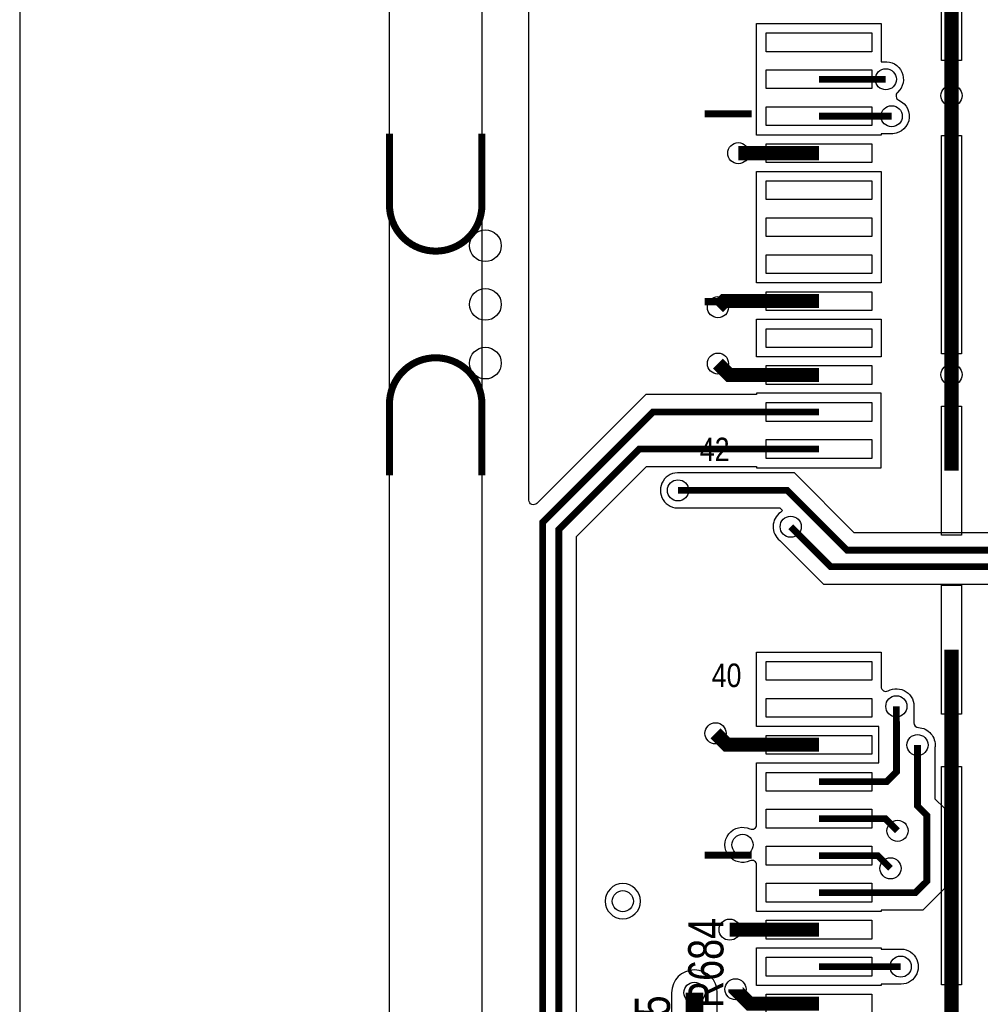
# Model space of a CAD drawing. Extents: x -394 to 5394, y -1015 to 7151.
# Tile 43 of 80: x -394 to 424, y 4930 to 5769. Entities that reach past the tile are written whole.
import ezdxf

# ---------------------------------------------------------------- set-up
doc = ezdxf.new("R2010")
doc.units = 0
for name, color, linetype in [('BG_OUTLINE', 95, 'CONTINUOUS'), ('ET_TOP', 132, 'CONTINUOUS'), ('PG_SILKSCREEN_TOP', 7, 'CONTINUOUS'), ('PIN_TOP', 132, 'CONTINUOUS'), ('RD_SILKSCREEN_TOP', 254, 'CONTINUOUS'), ('VC_TOP', 132, 'CONTINUOUS')]:
    doc.layers.add(name, color=color, linetype=linetype)

msp = doc.modelspace()

# ---------------------------------------------------------------- linework, layer by layer
at = {"layer": 'BG_OUTLINE'}
msp.add_lwpolyline([(-78.74, 6968.4848), (-393.7, 6968.4848), (-393.7, 0), (-78.74, 0), (-78.74, 6968.4848)], dxfattribs=at)
msp.add_lwpolyline([(5000, 0), (5000, 6968.4848), (0, 6968.4848), (0, 0)], close=True, dxfattribs=at)
at = {"layer": 'BG_OUTLINE', "const_width": 6}
for points in [[(-78.74, 5671.7936), (-78.74, 5611.1636, 0.414214), (-39.37, 5571.7936, 0.414214), (0, 5611.1636), (0, 5671.7936)], [(-78.74, 5380.9336), (-78.74, 5441.5636, -0.414214), (-39.37, 5480.9336, -0.414214), (0, 5441.5636), (0, 5380.9336)]]:
    msp.add_lwpolyline(points, format="xyb", dxfattribs=at)
at = {"layer": 'ET_TOP'}
for points in [[(80.4451, 4415.0836), (80.4451, 5328.574), (140.2109, 5388.3398), (233.9898, 5388.3398), (233.9898, 5387.2398), (339.9902, 5387.2398), (339.9902, 5450.7302), (233.9898, 5450.7302), (233.9898, 5449.6302), (139.5581, 5449.6302), (46.8285, 5356.9006, -0.668175), (40.0001, 5359.729), (40.0001, 6739.9203, -0.722876), (47.2134, 6742.3025, 1.159346), (226.2285, 6921.272, -0.722776), (228.6115, 6928.4847), (1629.5041, 6928.4847)], [(559.8281, 5331.9002), (317.1719, 5331.9002), (266.1719, 5382.9002), (168.7326, 5382.9002), (168.6246, 5382.912, 1.114863), (168.6246, 5353.088), (168.7326, 5353.0998), (253.8281, 5353.0998), (256.0333, 5350.8947), (254.4976, 5349.359), (254.3572, 5349.26, 0.500966), (253.6867, 5325.2413), (290.8281, 5288.0998), (607.6009, 5288.0998, -0.668175)], [(200.506, 4915.8002), (200.506, 4940, 1), (161.5056, 4940), (161.5056, 4899.3, 0.094215)]]:
    msp.add_lwpolyline(points, format="xyb", dxfattribs=at)
for points, const_width in [([(399.99, 5704.289), (399.99, 5827.25)], 12), ([(286.99, 5718.2), (344, 5718.2)], 5.8), ([(399.99, 5577.25), (399.99, 5704.289)], 12), ([(349, 5686.7), (286.99, 5686.7)], 5.8), ([(286.99, 5655.21), (218.33, 5655.21)], 12), ([(399.99, 5466.6121), (399.99, 5577.25)], 12), ([(286.99, 5529.22), (206.22, 5529.22), (201, 5524)], 12), ([(286.99, 5466.23), (210.77, 5466.23), (201, 5476)], 12), ([(399.99, 5384.73), (399.99, 5466.6121)], 12), ([(74, 3322), (51.7449, 3344.2551), (51.7449, 5340.7449), (145.73, 5434.73), (286.99, 5434.73)], 5.8), ([(76, 3355), (65.5449, 3365.4551), (65.5449, 5334.7459), (134.039, 5403.24), (286.99, 5403.24)], 5.8), ([(622, 5373), (566, 5317), (311, 5317), (260, 5368), (167, 5368)], 5.8), ([(655, 5331), (627, 5303), (297, 5303), (263, 5337)], 5.8), ([(399.99, 5039.85), (399.99, 5232.37)], 12), ([(286.99, 5119.77), (344.77, 5119.77), (353.1, 5128.1), (353.1, 5170), (353, 5170.1), (353, 5184)], 5.8), ([(286.99, 5151.27), (208.73, 5151.27), (199, 5161)], 12), ([(371, 5151), (371, 5099.1), (379, 5091.1), (379, 5035), (369.29, 5025.29), (286.99, 5025.29)], 5.8), ([(354, 5078), (343.72, 5088.28), (286.99, 5088.28)], 5.8), ([(348, 5046), (337.22, 5056.78), (286.99, 5056.78)], 5.8), ([(399.99, 4789.85), (399.99, 5039.85)], 12), ([(286.99, 4993.79), (211, 4993.79)], 12), ([(356.71, 4962.29), (286.99, 4962.29)], 5.8), ([(286.99, 4930.8), (228, 4930.8), (216, 4942.8), (216, 4943)], 12), ([(181.0058, 4899.3), (181.0058, 4940)], 15)]:
    msp.add_lwpolyline(points, dxfattribs=dict(at, const_width=const_width))
for points in [[(339.9902, 5670.6998), (233.9898, 5670.6998), (233.9898, 5765.6902), (339.9902, 5765.6902), (339.9902, 5733.1002), (342.2674, 5733.1002), (342.3754, 5733.112, -0.728319), (354.0276, 5707.0442, 0.543729), (355.0802, 5700.4126, -0.856383), (347.3754, 5671.788), (347.2674, 5671.7998), (339.9902, 5671.7998)], [(233.9898, 5048.7614, 0.547857), (228.3078, 5052.3905, -1.565673), (228.3078, 5079.6095, 0.547857), (233.9898, 5083.2386), (233.9898, 5135.7702), (338.1998, 5135.7702), (338.1998, 5163.8281), (338.0998, 5163.9281), (338.0998, 5166.7698), (233.9898, 5166.7698), (233.9898, 5230.2602), (339.9902, 5230.2602), (339.9902, 5200.7281, 0.56754), (345.887, 5197.2065, -0.60398), (367.912, 5182.3754), (367.9002, 5182.2674), (367.9002, 5176.2719), (368.0002, 5176.1719), (368.0002, 5169.9739, 0.398872), (371.7896, 5165.9794, -0.430669), (385.912, 5149.3754), (385.9002, 5149.2674), (385.9002, 5105.2719), (393.9002, 5097.2719), (393.9002, 5028.8281), (375.4619, 5010.3898), (339.9902, 5010.3898), (339.9902, 5009.2898), (233.9898, 5009.2898)], [(135.0002, 5018, 1), (104.9998, 5018, 1)], [(339.9902, 4947.3898), (339.9902, 4946.2898), (233.9898, 4946.2898), (233.9898, 4978.2902), (339.9902, 4978.2902), (339.9902, 4977.1902), (354.9774, 4977.1902), (355.0854, 4977.202, -1.114863), (355.0854, 4947.378), (354.9774, 4947.3898)]]:
    msp.add_lwpolyline(points, format="xyb", close=True, dxfattribs=at)
for points in [[(233.9898, 5544.7198), (233.9898, 5639.7102), (339.9902, 5639.7102), (339.9902, 5544.7198)], [(233.9898, 5513.7302), (339.9902, 5513.7302), (339.9902, 5481.7298), (233.9898, 5481.7298)]]:
    msp.add_lwpolyline(points, close=True, dxfattribs=at)
at = {"layer": 'PG_SILKSCREEN_TOP', "const_width": 6}
for points in [[(229.79, 5688.75), (189.79, 5688.75)], [(229.79, 5528.75), (189.79, 5528.75)], [(229.79, 5057.25), (189.79, 5057.25)]]:
    msp.add_lwpolyline(points, dxfattribs=at)
at = {"layer": 'PIN_TOP'}
for points in [[(408.49, 5920.25), (408.49, 5734.25), (391.49, 5734.25), (391.49, 5920.25)], [(331.99, 5741.69), (241.99, 5741.69), (241.99, 5757.69), (331.99, 5757.69)], [(331.99, 5710.2), (241.99, 5710.2), (241.99, 5726.2), (331.99, 5726.2)], [(331.99, 5678.7), (241.99, 5678.7), (241.99, 5694.7), (331.99, 5694.7)], [(408.49, 5670.25), (408.49, 5484.25), (391.49, 5484.25), (391.49, 5670.25)], [(331.99, 5647.21), (241.99, 5647.21), (241.99, 5663.21), (331.99, 5663.21)], [(331.99, 5615.71), (241.99, 5615.71), (241.99, 5631.71), (331.99, 5631.71)], [(331.99, 5584.21), (241.99, 5584.21), (241.99, 5600.21), (331.99, 5600.21)], [(331.99, 5552.72), (241.99, 5552.72), (241.99, 5568.72), (331.99, 5568.72)], [(331.99, 5521.22), (241.99, 5521.22), (241.99, 5537.22), (331.99, 5537.22)], [(331.99, 5489.73), (241.99, 5489.73), (241.99, 5505.73), (331.99, 5505.73)], [(331.99, 5458.23), (241.99, 5458.23), (241.99, 5474.23), (331.99, 5474.23)], [(331.99, 5426.73), (241.99, 5426.73), (241.99, 5442.73), (331.99, 5442.73)], [(408.49, 5439.73), (408.49, 5329.73), (391.49, 5329.73), (391.49, 5439.73)], [(331.99, 5395.24), (241.99, 5395.24), (241.99, 5411.24), (331.99, 5411.24)], [(408.49, 5287.37), (408.49, 5177.37), (391.49, 5177.37), (391.49, 5287.37)], [(331.99, 5206.26), (241.99, 5206.26), (241.99, 5222.26), (331.99, 5222.26)], [(331.99, 5174.77), (241.99, 5174.77), (241.99, 5190.77), (331.99, 5190.77)], [(331.99, 5143.27), (241.99, 5143.27), (241.99, 5159.27), (331.99, 5159.27)], [(331.99, 5111.77), (241.99, 5111.77), (241.99, 5127.77), (331.99, 5127.77)], [(408.49, 5132.85), (408.49, 4946.85), (391.49, 4946.85), (391.49, 5132.85)], [(331.99, 5080.28), (241.99, 5080.28), (241.99, 5096.28), (331.99, 5096.28)], [(331.99, 5048.78), (241.99, 5048.78), (241.99, 5064.78), (331.99, 5064.78)], [(331.99, 5017.29), (241.99, 5017.29), (241.99, 5033.29), (331.99, 5033.29)], [(331.99, 4985.79), (241.99, 4985.79), (241.99, 5001.79), (331.99, 5001.79)], [(331.99, 4954.29), (241.99, 4954.29), (241.99, 4970.29), (331.99, 4970.29)], [(331.99, 4922.8), (241.99, 4922.8), (241.99, 4938.8), (331.99, 4938.8)]]:
    msp.add_lwpolyline(points, close=True, dxfattribs=at)
for centre in [(3, 5576.3636), (3, 5526.3636), (3, 5476.3636)]:
    msp.add_circle(centre, 13.5, dxfattribs=at)
at = {"layer": 'VC_TOP'}
for centre in [(344, 5718.2), (399.99, 5704.289), (349, 5686.7), (218.33, 5655.21), (201, 5524), (201, 5476), (399.99, 5466.6121), (167, 5368), (263, 5337), (353, 5184), (199, 5161), (371, 5151), (354, 5078), (222, 5066), (348, 5046), (120, 5018), (211, 4993.79), (356.71, 4962.29), (181.0058, 4940), (216, 4943)]:
    msp.add_circle(centre, 9, dxfattribs=at)

# ---------------------------------------------------------------- texts
at = {"layer": 'PG_SILKSCREEN_TOP', "width": 0.85}
for s, p in [('42', (185.62, 5392.89)), ('40', (195.74, 5200.46))]:
    msp.add_text(s, height=20, dxfattribs=at).set_placement(p)
at = {"layer": 'RD_SILKSCREEN_TOP', "width": 0.8}
for s, p in [('R684', (205.7, 4926.9979)), ('R685', (160.19, 4860.9979))]:
    msp.add_text(s, height=30, rotation=90, dxfattribs=at).set_placement(p)

doc.saveas('drawing.dxf')
